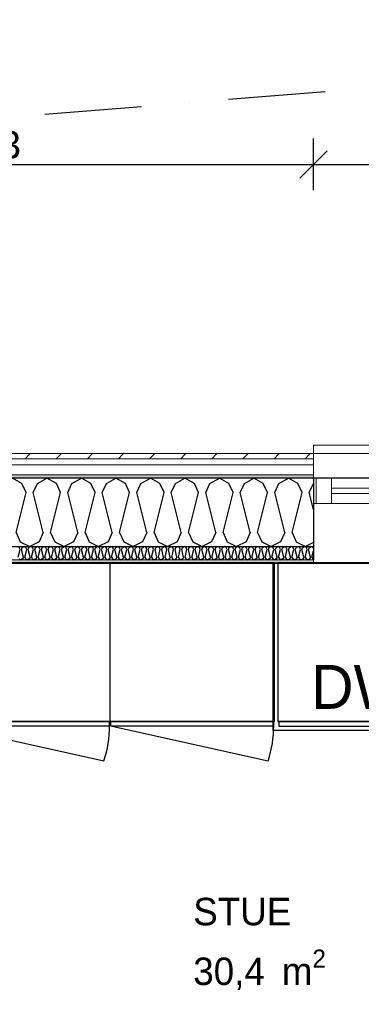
# Model space of a CAD drawing. Header units: millimetres. Extents: x -5000 to 341424, y -9235 to 550260.
# Tile 61 of 236: x 281732 to 282974, y 354776 to 358359. Entities that reach past the tile are written whole.
import ezdxf
from ezdxf.enums import TextEntityAlignment as Align

# ---------------------------------------------------------------- set-up
doc = ezdxf.new("R2010")
doc.units = ezdxf.units.MM
doc.header["$LTSCALE"] = 0.5
doc.header["$MEASUREMENT"] = 0
for name, pattern in [('Akselinje', [1500, 1000, -200, 100, -200]), ('PLINE', [0]), ('Prikk & stiplet', [1340.555525, 705.555534, -352.777767, 0, -282.222223])]:
    doc.linetypes.add(name, pattern=pattern)
for name, color, linetype in [('102- Byggegrenser(Nye konstruksjoner)', 7, 'Continuous'), ('232- Ikke-bærende yttervegger (Skravur)(Nye konstruksjoner)', 7, 'Continuous'), ('232- Ikke-bærende yttervegger(Nye konstruksjoner)', 7, 'Continuous'), ('244- Vinduer_ dører_ foldevegger(Nye konstruksjoner)', 7, 'Continuous'), ('255- Gulvoverflate(Nye konstruksjoner)', 7, 'Continuous'), ('273- Kjøkkeninnredning(Nye konstruksjoner)', 7, 'Continuous'), ('82-- Modullinjer(Nye konstruksjoner)', 7, 'Continuous'), ('842-M___1_50 Målsetting bygning', 7, 'Continuous'), ('842-M___1_50 Målsetting bygning(Nye konstruksjoner)', 7, 'Continuous'), ('862- M___Nettoareal(Nye konstruksjoner)', 7, 'Continuous'), ('862- M___Nettoareal(Polylinje)(Nye konstruksjoner)', 7, 'Continuous'), ('862- M___Nettoareal(Tekst)(Nye konstruksjoner)', 7, 'Continuous')]:
    doc.layers.add(name, color=color, linetype=linetype)
for name, color, linetype, lineweight in [('234- Vinduer_ dører_ porter(Nye konstruksjoner)', 7, 'Continuous', 0), ('235- Utvendig kledning og overflate(Nye konstruksjoner)', 7, 'Continuous', 0), ('236- Innvendig kledning og overflate(Nye konstruksjoner)', 7, 'Continuous', 0)]:
    doc.layers.add(name, color=color, linetype=linetype, lineweight=lineweight)
doc.styles.add('GENERATED_STYLE_1', font='txt')
doc.styles.add('GENERATED_STYLE_2', font='txt')
doc.styles.add('GENERATED_STYLE_3', font='arial.ttf')
doc.styles.add('GENERATED_STYLE_5', font='arial.ttf')
doc.dimstyles.new('GENERATED_STYLE__2', dxfattribs={"dimtxt": 100, "dimasz": 95, "dimexe": 0.18, "dimexo": 0.0625, "dimgap": 0, "dimtad": 1, "dimtih": 1, "dimtoh": 1, "dimdec": 0, "dimzin": 0, "dimdsep": 46, "dimtxsty": 'GENERATED_STYLE_3', "dimblk": 'ARROWHEAD_6', "dimblk1": 'ARROWHEAD_6', "dimblk2": 'ARROWHEAD_6', "dimcen": 0.09, "dimse1": 1, "dimse2": 1, "dimclrd": 256, "dimclre": 256, "dimclrt": 256, "dimadec": 1, "dimazin": 0, "dimtfac": 1, "dimtdec": 4, "dimtmove": 0, "dimatfit": 3, "dimfxl": 1, "dimtolj": 1, "dimtzin": 0, "dimarcsym": 0})
pattern_1 = [(0, (0, 0), (0, 43.30127), [0, -25]), (0, (12.5, 21.65), (0, 43.30127), [0, -25])]

# ---------------------------------------------------------------- blocks, each defined once
blk = doc.blocks.new('LEILIGHET 4__1', base_point=(283768.6, 348580.7))
at = {"layer": '862- M___Nettoareal(Polylinje)(Nye konstruksjoner)', "flags": 128}
blk.add_lwpolyline([(286041, 356380.7), (277911, 356380.7), (277911, 348080.7), (281226, 348080.7), (281226, 349780.7), (286041, 349780.7)], close=True, dxfattribs=at)
at = {"layer": '862- M___Nettoareal(Tekst)(Nye konstruksjoner)', "style": 'GENERATED_STYLE_1'}
for tag, p in [('DUMMY_861', (280027.5, 358559.6)), ('ROOM_NAME', (279287.3, 358509.7)), ('DUMMY_862', (279287.3, 358371.3))]:
    blk.add_attdef(tag, text='', height=100, dxfattribs=at).set_placement(p, align=Align.TOP_LEFT)
blk = doc.blocks.new('STUE__33', base_point=(282599.5, 355025.2))
at = {"layer": '862- M___Nettoareal(Polylinje)(Nye konstruksjoner)', "linetype": 'PLINE', "flags": 128}
blk.add_lwpolyline([(281350, 349780.7), (285955, 349780.7), (285955, 356380.7), (281350, 356380.7), (281350, 355490.7), (281350, 354480.7)], close=True, dxfattribs=at)
at = {"layer": '862- M___Nettoareal(Tekst)(Nye konstruksjoner)', "insert": (282362.8, 354975.4), "char_height": 100, "attachment_point": 1, "style": 'GENERATED_STYLE_1'}
blk.add_mtext('\\A1;{\\pql;\\pt0,2300;\\fAvenir Light|b0|i0|c0|p0;\\W1.000000;30,4\\fAvenir Light|b0|i0|c0|p0;\\W1.000000;\\A1{\\H.66x;\\S^  ;}\\fAvenir Light|b0|i0|c0|p0;\\W1.000000; m\\fAvenir Light|b0|i0|c0|p0;\\W1.000000;\\A1{\\H.66x;\\S2^  ;}}', dxfattribs=at)
at = {"layer": '862- M___Nettoareal(Tekst)(Nye konstruksjoner)', "style": 'GENERATED_STYLE_1'}
for tag, p in [('DUMMY_861', (282836.2, 355213.4)), ('ROOM_NAME', (282362.8, 355163.6)), ('DUMMY_862', (282362.8, 355025.2))]:
    blk.add_attdef(tag, text='', height=100, dxfattribs=at).set_placement(p, align=Align.TOP_LEFT)
blk = doc.blocks.new('*X75')
at = {"layer": '232- Ikke-bærende yttervegger (Skravur)(Nye konstruksjoner)', "linetype": 'PLINE'}
for p, q in [((281726, 356403.3), (281733.1, 356431.4)), ((281733.1, 356431.4), (281730.1, 356437.9)), ((281738.2, 356431.4), (281741.1, 356437.9)), ((281745.2, 356403.3), (281738.2, 356431.4)), ((281741.1, 356437.9), (281747.7, 356441.6)), ((281754.4, 356437.9), (281747.7, 356441.6)), ((281750.3, 356403.3), (281757.3, 356431.4)), ((281757.3, 356431.4), (281754.4, 356437.9)), ((281762.4, 356431.4), (281765.4, 356437.9)), ((281769.5, 356403.3), (281762.4, 356431.4)), ((281765.4, 356437.9), (281772, 356441.6)), ((281778.7, 356437.9), (281772, 356441.6)), ((281774.6, 356403.3), (281781.6, 356431.4)), ((281781.6, 356431.4), (281778.7, 356437.9)), ((281786.7, 356431.4), (281789.7, 356437.9)), ((281793.8, 356403.3), (281786.7, 356431.4)), ((281789.7, 356437.9), (281796.3, 356441.6)), ((281802.9, 356437.9), (281796.3, 356441.6)), ((281798.9, 356403.3), (281805.9, 356431.4)), ((281805.9, 356431.4), (281802.9, 356437.9)), ((281811, 356431.4), (281814, 356437.9)), ((281818, 356403.3), (281811, 356431.4)), ((281814, 356437.9), (281820.6, 356441.6)), ((281827.2, 356437.9), (281820.6, 356441.6)), ((281823.1, 356403.3), (281830.2, 356431.4)), ((281830.2, 356431.4), (281827.2, 356437.9)), ((281835.3, 356431.4), (281838.2, 356437.9)), ((281842.3, 356403.3), (281835.3, 356431.4)), ((281838.2, 356437.9), (281844.9, 356441.6)), ((281851.5, 356437.9), (281844.9, 356441.6)), ((281847.4, 356403.3), (281854.5, 356431.4)), ((281854.5, 356431.4), (281851.5, 356437.9)), ((281859.6, 356431.4), (281862.5, 356437.9)), ((281866.6, 356403.3), (281859.6, 356431.4)), ((281862.5, 356437.9), (281869.2, 356441.6)), ((281875.8, 356437.9), (281869.2, 356441.6)), ((281871.7, 356403.3), (281878.7, 356431.4)), ((281878.7, 356431.4), (281875.8, 356437.9)), ((281883.8, 356431.4), (281886.8, 356437.9)), ((281890.9, 356403.3), (281883.8, 356431.4)), ((281886.8, 356437.9), (281893.4, 356441.6)), ((281900.1, 356437.9), (281893.4, 356441.6)), ((281896, 356403.3), (281903, 356431.4)), ((281903, 356431.4), (281900.1, 356437.9)), ((281908.1, 356431.4), (281911.1, 356437.9)), ((281915.2, 356403.3), (281908.1, 356431.4)), ((281911.1, 356437.9), (281917.7, 356441.6)), ((281924.3, 356437.9), (281917.7, 356441.6)), ((281920.3, 356403.3), (281927.3, 356431.4)), ((281927.3, 356431.4), (281924.3, 356437.9)), ((281932.4, 356431.4), (281935.4, 356437.9)), ((281939.4, 356403.3), (281932.4, 356431.4)), ((281935.4, 356437.9), (281942, 356441.6)), ((281948.6, 356437.9), (281942, 356441.6)), ((281944.5, 356403.3), (281951.6, 356431.4)), ((281951.6, 356431.4), (281948.6, 356437.9)), ((281956.7, 356431.4), (281959.6, 356437.9)), ((281963.7, 356403.3), (281956.7, 356431.4)), ((281959.6, 356437.9), (281966.3, 356441.6)), ((281972.9, 356437.9), (281966.3, 356441.6)), ((281968.8, 356403.3), (281975.9, 356431.4)), ((281975.9, 356431.4), (281972.9, 356437.9)), ((281981, 356431.4), (281983.9, 356437.9)), ((281988, 356403.3), (281981, 356431.4)), ((281983.9, 356437.9), (281990.6, 356441.6)), ((281997.2, 356437.9), (281990.6, 356441.6)), ((281993.1, 356403.3), (282000.1, 356431.4)), ((282000.1, 356431.4), (281997.2, 356437.9)), ((282005.2, 356431.4), (282008.2, 356437.9)), ((282012.3, 356403.3), (282005.2, 356431.4)), ((282008.2, 356437.9), (282014.8, 356441.6)), ((282021.5, 356437.9), (282014.8, 356441.6)), ((282017.4, 356403.3), (282024.4, 356431.4)), ((282024.4, 356431.4), (282021.5, 356437.9)), ((282029.5, 356431.4), (282032.5, 356437.9)), ((282036.6, 356403.3), (282029.5, 356431.4)), ((282032.5, 356437.9), (282039.1, 356441.6)), ((282045.8, 356437.9), (282039.1, 356441.6)), ((282041.7, 356403.3), (282048.7, 356431.4)), ((282048.7, 356431.4), (282045.8, 356437.9)), ((282053.8, 356431.4), (282056.8, 356437.9)), ((282060.9, 356403.3), (282053.8, 356431.4)), ((282056.8, 356437.9), (282063.4, 356441.6)), ((282070, 356437.9), (282063.4, 356441.6)), ((282066, 356403.3), (282073, 356431.4)), ((282073, 356431.4), (282070, 356437.9)), ((282078.1, 356431.4), (282081.1, 356437.9)), ((282085.1, 356403.3), (282078.1, 356431.4)), ((282081.1, 356437.9), (282087.7, 356441.6)), ((282094.3, 356437.9), (282087.7, 356441.6)), ((282090.2, 356403.3), (282097.3, 356431.4)), ((282097.3, 356431.4), (282094.3, 356437.9)), ((282102.4, 356431.4), (282105.3, 356437.9)), ((282109.4, 356403.3), (282102.4, 356431.4)), ((282105.3, 356437.9), (282112, 356441.6)), ((282118.6, 356437.9), (282112, 356441.6)), ((282114.5, 356403.3), (282121.6, 356431.4)), ((282121.6, 356431.4), (282118.6, 356437.9)), ((282126.7, 356431.4), (282129.6, 356437.9)), ((282133.7, 356403.3), (282126.7, 356431.4)), ((282129.6, 356437.9), (282136.2, 356441.6)), ((282142.9, 356437.9), (282136.2, 356441.6)), ((282138.8, 356403.3), (282145.8, 356431.4)), ((282145.8, 356431.4), (282142.9, 356437.9)), ((282150.9, 356431.4), (282153.9, 356437.9)), ((282158, 356403.3), (282150.9, 356431.4)), ((282153.9, 356437.9), (282160.5, 356441.6)), ((282167.2, 356437.9), (282160.5, 356441.6)), ((282163.1, 356403.3), (282170.1, 356431.4)), ((282170.1, 356431.4), (282167.2, 356437.9)), ((282175.2, 356431.4), (282178.2, 356437.9)), ((282182.3, 356403.3), (282175.2, 356431.4)), ((282178.2, 356437.9), (282184.8, 356441.6)), ((282191.4, 356437.9), (282184.8, 356441.6)), ((282187.4, 356403.3), (282194.4, 356431.4)), ((282194.4, 356431.4), (282191.4, 356437.9)), ((282199.5, 356431.4), (282202.5, 356437.9)), ((282206.5, 356403.3), (282199.5, 356431.4)), ((282202.5, 356437.9), (282209.1, 356441.6)), ((282215.7, 356437.9), (282209.1, 356441.6)), ((282211.6, 356403.3), (282218.7, 356431.4)), ((282218.7, 356431.4), (282215.7, 356437.9)), ((282223.8, 356431.4), (282226.7, 356437.9)), ((282230.8, 356403.3), (282223.8, 356431.4)), ((282226.7, 356437.9), (282233.4, 356441.6)), ((282240, 356437.9), (282233.4, 356441.6)), ((282235.9, 356403.3), (282243, 356431.4)), ((282243, 356431.4), (282240, 356437.9)), ((282248.1, 356431.4), (282251, 356437.9)), ((282255.1, 356403.3), (282248.1, 356431.4)), ((282251, 356437.9), (282257.7, 356441.6)), ((282264.3, 356437.9), (282257.7, 356441.6)), ((282260.2, 356403.3), (282267.2, 356431.4)), ((282267.2, 356431.4), (282264.3, 356437.9)), ((282272.3, 356431.4), (282275.3, 356437.9)), ((282279.4, 356403.3), (282272.3, 356431.4)), ((282275.3, 356437.9), (282281.9, 356441.6)), ((282288.6, 356437.9), (282281.9, 356441.6)), ((282284.5, 356403.3), (282291.5, 356431.4)), ((282291.5, 356431.4), (282288.6, 356437.9)), ((282296.6, 356431.4), (282299.6, 356437.9)), ((282303.7, 356403.3), (282296.6, 356431.4)), ((282299.6, 356437.9), (282306.2, 356441.6)), ((282312.8, 356437.9), (282306.2, 356441.6)), ((282308.8, 356403.3), (282315.8, 356431.4)), ((282315.8, 356431.4), (282312.8, 356437.9)), ((282320.9, 356431.4), (282323.9, 356437.9)), ((282327.9, 356403.3), (282320.9, 356431.4)), ((282323.9, 356437.9), (282330.5, 356441.6)), ((282337.1, 356437.9), (282330.5, 356441.6)), ((282333, 356403.3), (282340.1, 356431.4)), ((282340.1, 356431.4), (282337.1, 356437.9)), ((282345.2, 356431.4), (282348.1, 356437.9)), ((282352.2, 356403.3), (282345.2, 356431.4)), ((282348.1, 356437.9), (282354.8, 356441.6)), ((282361.4, 356437.9), (282354.8, 356441.6)), ((282357.3, 356403.3), (282364.4, 356431.4)), ((282364.4, 356431.4), (282361.4, 356437.9)), ((282369.5, 356431.4), (282372.4, 356437.9)), ((282376.5, 356403.3), (282369.5, 356431.4)), ((282372.4, 356437.9), (282379.1, 356441.6)), ((282385.7, 356437.9), (282379.1, 356441.6)), ((282381.6, 356403.3), (282388.6, 356431.4)), ((282388.6, 356431.4), (282385.7, 356437.9)), ((282393.7, 356431.4), (282396.7, 356437.9)), ((282400.8, 356403.3), (282393.7, 356431.4)), ((282396.7, 356437.9), (282403.3, 356441.6)), ((282410, 356437.9), (282403.3, 356441.6)), ((282405.9, 356403.3), (282412.9, 356431.4)), ((282412.9, 356431.4), (282410, 356437.9)), ((282418, 356431.4), (282421, 356437.9)), ((282425.1, 356403.3), (282418, 356431.4)), ((282421, 356437.9), (282427.6, 356441.6)), ((282434.3, 356437.9), (282427.6, 356441.6)), ((282430.2, 356403.3), (282437.2, 356431.4)), ((282437.2, 356431.4), (282434.3, 356437.9)), ((282442.3, 356431.4), (282445.3, 356437.9)), ((282449.4, 356403.3), (282442.3, 356431.4)), ((282445.3, 356437.9), (282451.9, 356441.6)), ((282458.5, 356437.9), (282451.9, 356441.6)), ((282454.5, 356403.3), (282461.5, 356431.4)), ((282461.5, 356431.4), (282458.5, 356437.9)), ((282466.6, 356431.4), (282469.6, 356437.9)), ((282473.6, 356403.3), (282466.6, 356431.4)), ((282469.6, 356437.9), (282476.2, 356441.6)), ((282482.8, 356437.9), (282476.2, 356441.6)), ((282478.7, 356403.3), (282485.8, 356431.4)), ((282485.8, 356431.4), (282482.8, 356437.9)), ((282490.9, 356431.4), (282493.8, 356437.9)), ((282497.9, 356403.3), (282490.9, 356431.4)), ((282493.8, 356437.9), (282500.5, 356441.6)), ((282507.1, 356437.9), (282500.5, 356441.6)), ((282503, 356403.3), (282510.1, 356431.4)), ((282510.1, 356431.4), (282507.1, 356437.9)), ((282515.2, 356431.4), (282518.1, 356437.9)), ((282522.2, 356403.3), (282515.2, 356431.4)), ((282518.1, 356437.9), (282524.7, 356441.6)), ((282531.4, 356437.9), (282524.7, 356441.6)), ((282527.3, 356403.3), (282534.3, 356431.4)), ((282534.3, 356431.4), (282531.4, 356437.9)), ((282539.4, 356431.4), (282542.4, 356437.9)), ((282546.5, 356403.3), (282539.4, 356431.4)), ((282542.4, 356437.9), (282549, 356441.6)), ((282555.7, 356437.9), (282549, 356441.6)), ((282551.6, 356403.3), (282558.6, 356431.4)), ((282558.6, 356431.4), (282555.7, 356437.9)), ((282563.7, 356431.4), (282566.7, 356437.9)), ((282570.8, 356403.3), (282563.7, 356431.4)), ((282566.7, 356437.9), (282573.3, 356441.6)), ((282579.9, 356437.9), (282573.3, 356441.6)), ((282575.9, 356403.3), (282582.9, 356431.4)), ((282582.9, 356431.4), (282579.9, 356437.9)), ((282588, 356431.4), (282591, 356437.9)), ((282595, 356403.3), (282588, 356431.4)), ((282591, 356437.9), (282597.6, 356441.6)), ((282604.2, 356437.9), (282597.6, 356441.6)), ((282600.1, 356403.3), (282607.2, 356431.4)), ((282607.2, 356431.4), (282604.2, 356437.9)), ((282612.3, 356431.4), (282615.2, 356437.9)), ((282619.3, 356403.3), (282612.3, 356431.4)), ((282615.2, 356437.9), (282621.9, 356441.6)), ((282628.5, 356437.9), (282621.9, 356441.6)), ((282624.4, 356403.3), (282631.5, 356431.4)), ((282631.5, 356431.4), (282628.5, 356437.9)), ((282636.6, 356431.4), (282639.5, 356437.9)), ((282643.6, 356403.3), (282636.6, 356431.4)), ((282639.5, 356437.9), (282646.2, 356441.6)), ((282652.8, 356437.9), (282646.2, 356441.6)), ((282648.7, 356403.3), (282655.7, 356431.4)), ((282655.7, 356431.4), (282652.8, 356437.9)), ((282660.8, 356431.4), (282663.8, 356437.9)), ((282667.9, 356403.3), (282660.8, 356431.4)), ((282663.8, 356437.9), (282670.4, 356441.6)), ((282677.1, 356437.9), (282670.4, 356441.6)), ((282673, 356403.3), (282680, 356431.4)), ((282680, 356431.4), (282677.1, 356437.9)), ((282685.1, 356431.4), (282688.1, 356437.9)), ((282692.2, 356403.3), (282685.1, 356431.4)), ((282688.1, 356437.9), (282694.7, 356441.6)), ((282701.3, 356437.9), (282694.7, 356441.6)), ((282697.3, 356403.3), (282704.3, 356431.4)), ((282704.3, 356431.4), (282701.3, 356437.9)), ((282709.4, 356431.4), (282712.4, 356437.9)), ((282716.4, 356403.3), (282709.4, 356431.4)), ((282712.4, 356437.9), (282719, 356441.6)), ((282725.6, 356437.9), (282719, 356441.6)), ((282721.5, 356403.3), (282728.6, 356431.4)), ((282728.6, 356431.4), (282725.6, 356437.9)), ((282733.7, 356431.4), (282736.6, 356437.9)), ((282740.7, 356403.3), (282733.7, 356431.4)), ((282736.6, 356437.9), (282743.3, 356441.6)), ((282749.9, 356437.9), (282743.3, 356441.6)), ((282745.8, 356403.3), (282752.9, 356431.4)), ((282752.9, 356431.4), (282749.9, 356437.9)), ((282758, 356431.4), (282760.9, 356437.9)), ((282765, 356403.3), (282758, 356431.4)), ((282760.9, 356437.9), (282767.6, 356441.6)), ((282774.2, 356437.9), (282767.6, 356441.6)), ((282770.1, 356403.3), (282777.1, 356431.4)), ((282777.1, 356431.4), (282774.2, 356437.9)), ((282782.2, 356431.4), (282785.2, 356437.9)), ((282789.3, 356403.3), (282782.2, 356431.4)), ((282785.2, 356437.9), (282791.8, 356441.6)), ((282798.5, 356437.9), (282791.8, 356441.6)), ((282800, 356434.6), (282798.5, 356437.9)), ((281729, 356396.8), (281735.6, 356393.6)), ((281742.2, 356396.8), (281735.6, 356393.6)), ((281745.2, 356403.3), (281742.2, 356396.8)), ((281750.3, 356403.3), (281753.3, 356396.8)), ((281753.3, 356396.8), (281759.9, 356393.6)), ((281766.5, 356396.8), (281759.9, 356393.6)), ((281769.5, 356403.3), (281766.5, 356396.8)), ((281774.6, 356403.3), (281777.5, 356396.8)), ((281777.5, 356396.8), (281784.2, 356393.6)), ((281790.8, 356396.8), (281784.2, 356393.6)), ((281793.8, 356403.3), (281790.8, 356396.8)), ((281798.9, 356403.3), (281801.8, 356396.8)), ((281801.8, 356396.8), (281808.4, 356393.6)), ((281815.1, 356396.8), (281808.4, 356393.6)), ((281818, 356403.3), (281815.1, 356396.8)), ((281823.1, 356403.3), (281826.1, 356396.8)), ((281826.1, 356396.8), (281832.7, 356393.6)), ((281839.4, 356396.8), (281832.7, 356393.6)), ((281842.3, 356403.3), (281839.4, 356396.8)), ((281847.4, 356403.3), (281850.4, 356396.8)), ((281850.4, 356396.8), (281857, 356393.6)), ((281863.6, 356396.8), (281857, 356393.6)), ((281866.6, 356403.3), (281863.6, 356396.8)), ((281871.7, 356403.3), (281874.7, 356396.8)), ((281874.7, 356396.8), (281881.3, 356393.6)), ((281887.9, 356396.8), (281881.3, 356393.6)), ((281890.9, 356403.3), (281887.9, 356396.8)), ((281896, 356403.3), (281898.9, 356396.8)), ((281898.9, 356396.8), (281905.6, 356393.6)), ((281912.2, 356396.8), (281905.6, 356393.6)), ((281915.2, 356403.3), (281912.2, 356396.8)), ((281920.3, 356403.3), (281923.2, 356396.8)), ((281923.2, 356396.8), (281929.9, 356393.6)), ((281936.5, 356396.8), (281929.9, 356393.6)), ((281939.4, 356403.3), (281936.5, 356396.8)), ((281944.5, 356403.3), (281947.5, 356396.8)), ((281947.5, 356396.8), (281954.1, 356393.6)), ((281960.8, 356396.8), (281954.1, 356393.6)), ((281963.7, 356403.3), (281960.8, 356396.8)), ((281968.8, 356403.3), (281971.8, 356396.8)), ((281971.8, 356396.8), (281978.4, 356393.6)), ((281985, 356396.8), (281978.4, 356393.6)), ((281988, 356403.3), (281985, 356396.8)), ((281993.1, 356403.3), (281996.1, 356396.8)), ((281996.1, 356396.8), (282002.7, 356393.6)), ((282009.3, 356396.8), (282002.7, 356393.6)), ((282012.3, 356403.3), (282009.3, 356396.8)), ((282017.4, 356403.3), (282020.3, 356396.8)), ((282020.3, 356396.8), (282027, 356393.6)), ((282033.6, 356396.8), (282027, 356393.6)), ((282036.6, 356403.3), (282033.6, 356396.8)), ((282041.7, 356403.3), (282044.6, 356396.8)), ((282044.6, 356396.8), (282051.3, 356393.6)), ((282057.9, 356396.8), (282051.3, 356393.6)), ((282060.9, 356403.3), (282057.9, 356396.8)), ((282066, 356403.3), (282068.9, 356396.8)), ((282068.9, 356396.8), (282075.5, 356393.6)), ((282082.2, 356396.8), (282075.5, 356393.6)), ((282085.1, 356403.3), (282082.2, 356396.8)), ((282090.2, 356403.3), (282093.2, 356396.8)), ((282093.2, 356396.8), (282099.8, 356393.6)), ((282106.5, 356396.8), (282099.8, 356393.6)), ((282109.4, 356403.3), (282106.5, 356396.8)), ((282114.5, 356403.3), (282117.5, 356396.8)), ((282117.5, 356396.8), (282124.1, 356393.6)), ((282130.7, 356396.8), (282124.1, 356393.6)), ((282133.7, 356403.3), (282130.7, 356396.8)), ((282138.8, 356403.3), (282141.8, 356396.8)), ((282141.8, 356396.8), (282148.4, 356393.6)), ((282155, 356396.8), (282148.4, 356393.6)), ((282158, 356403.3), (282155, 356396.8)), ((282163.1, 356403.3), (282166, 356396.8)), ((282166, 356396.8), (282172.7, 356393.6)), ((282179.3, 356396.8), (282172.7, 356393.6)), ((282182.3, 356403.3), (282179.3, 356396.8)), ((282187.4, 356403.3), (282190.3, 356396.8)), ((282190.3, 356396.8), (282196.9, 356393.6)), ((282203.6, 356396.8), (282196.9, 356393.6)), ((282206.5, 356403.3), (282203.6, 356396.8)), ((282211.6, 356403.3), (282214.6, 356396.8)), ((282214.6, 356396.8), (282221.2, 356393.6)), ((282227.9, 356396.8), (282221.2, 356393.6)), ((282230.8, 356403.3), (282227.9, 356396.8)), ((282235.9, 356403.3), (282238.9, 356396.8)), ((282238.9, 356396.8), (282245.5, 356393.6)), ((282252.1, 356396.8), (282245.5, 356393.6)), ((282255.1, 356403.3), (282252.1, 356396.8)), ((282260.2, 356403.3), (282263.2, 356396.8)), ((282263.2, 356396.8), (282269.8, 356393.6)), ((282276.4, 356396.8), (282269.8, 356393.6)), ((282279.4, 356403.3), (282276.4, 356396.8)), ((282284.5, 356403.3), (282287.4, 356396.8)), ((282287.4, 356396.8), (282294.1, 356393.6)), ((282300.7, 356396.8), (282294.1, 356393.6)), ((282303.7, 356403.3), (282300.7, 356396.8)), ((282308.8, 356403.3), (282311.7, 356396.8)), ((282311.7, 356396.8), (282318.4, 356393.6)), ((282325, 356396.8), (282318.4, 356393.6)), ((282327.9, 356403.3), (282325, 356396.8)), ((282333, 356403.3), (282336, 356396.8)), ((282336, 356396.8), (282342.6, 356393.6)), ((282349.3, 356396.8), (282342.6, 356393.6)), ((282352.2, 356403.3), (282349.3, 356396.8)), ((282357.3, 356403.3), (282360.3, 356396.8)), ((282360.3, 356396.8), (282366.9, 356393.6)), ((282373.5, 356396.8), (282366.9, 356393.6)), ((282376.5, 356403.3), (282373.5, 356396.8)), ((282381.6, 356403.3), (282384.6, 356396.8)), ((282384.6, 356396.8), (282391.2, 356393.6)), ((282397.8, 356396.8), (282391.2, 356393.6)), ((282400.8, 356403.3), (282397.8, 356396.8)), ((282405.9, 356403.3), (282408.8, 356396.8)), ((282408.8, 356396.8), (282415.5, 356393.6)), ((282422.1, 356396.8), (282415.5, 356393.6)), ((282425.1, 356403.3), (282422.1, 356396.8)), ((282430.2, 356403.3), (282433.1, 356396.8)), ((282433.1, 356396.8), (282439.8, 356393.6)), ((282446.4, 356396.8), (282439.8, 356393.6)), ((282449.4, 356403.3), (282446.4, 356396.8)), ((282454.5, 356403.3), (282457.4, 356396.8)), ((282457.4, 356396.8), (282464, 356393.6)), ((282470.7, 356396.8), (282464, 356393.6)), ((282473.6, 356403.3), (282470.7, 356396.8)), ((282478.7, 356403.3), (282481.7, 356396.8)), ((282481.7, 356396.8), (282488.3, 356393.6)), ((282495, 356396.8), (282488.3, 356393.6)), ((282497.9, 356403.3), (282495, 356396.8)), ((282503, 356403.3), (282506, 356396.8)), ((282506, 356396.8), (282512.6, 356393.6)), ((282519.2, 356396.8), (282512.6, 356393.6)), ((282522.2, 356403.3), (282519.2, 356396.8)), ((282527.3, 356403.3), (282530.3, 356396.8)), ((282530.3, 356396.8), (282536.9, 356393.6)), ((282543.5, 356396.8), (282536.9, 356393.6)), ((282546.5, 356403.3), (282543.5, 356396.8)), ((282551.6, 356403.3), (282554.5, 356396.8)), ((282554.5, 356396.8), (282561.2, 356393.6)), ((282567.8, 356396.8), (282561.2, 356393.6)), ((282570.8, 356403.3), (282567.8, 356396.8)), ((282575.9, 356403.3), (282578.8, 356396.8)), ((282578.8, 356396.8), (282585.4, 356393.6)), ((282592.1, 356396.8), (282585.4, 356393.6)), ((282595, 356403.3), (282592.1, 356396.8)), ((282600.1, 356403.3), (282603.1, 356396.8)), ((282603.1, 356396.8), (282609.7, 356393.6)), ((282616.4, 356396.8), (282609.7, 356393.6)), ((282619.3, 356403.3), (282616.4, 356396.8)), ((282624.4, 356403.3), (282627.4, 356396.8)), ((282627.4, 356396.8), (282634, 356393.6)), ((282640.6, 356396.8), (282634, 356393.6)), ((282643.6, 356403.3), (282640.6, 356396.8)), ((282648.7, 356403.3), (282651.7, 356396.8)), ((282651.7, 356396.8), (282658.3, 356393.6)), ((282664.9, 356396.8), (282658.3, 356393.6)), ((282667.9, 356403.3), (282664.9, 356396.8)), ((282673, 356403.3), (282675.9, 356396.8)), ((282675.9, 356396.8), (282682.6, 356393.6)), ((282689.2, 356396.8), (282682.6, 356393.6)), ((282692.2, 356403.3), (282689.2, 356396.8)), ((282697.3, 356403.3), (282700.2, 356396.8)), ((282700.2, 356396.8), (282706.9, 356393.6)), ((282713.5, 356396.8), (282706.9, 356393.6)), ((282716.4, 356403.3), (282713.5, 356396.8)), ((282721.5, 356403.3), (282724.5, 356396.8)), ((282724.5, 356396.8), (282731.1, 356393.6)), ((282737.8, 356396.8), (282731.1, 356393.6)), ((282740.7, 356403.3), (282737.8, 356396.8)), ((282745.8, 356403.3), (282748.8, 356396.8)), ((282748.8, 356396.8), (282755.4, 356393.6)), ((282762, 356396.8), (282755.4, 356393.6)), ((282765, 356403.3), (282762, 356396.8)), ((282770.1, 356403.3), (282773.1, 356396.8)), ((282773.1, 356396.8), (282779.7, 356393.6)), ((282786.3, 356396.8), (282779.7, 356393.6)), ((282789.3, 356403.3), (282786.3, 356396.8)), ((282794.4, 356403.3), (282800, 356425.7)), ((282794.4, 356403.3), (282797.3, 356396.8)), ((282797.3, 356396.8), (282800, 356395.5))]:
    blk.add_line(p, q, dxfattribs=at)
blk = doc.blocks.new('*X86')
at = {"layer": '232- Ikke-bærende yttervegger (Skravur)(Nye konstruksjoner)', "linetype": 'PLINE'}
for p, q in [((281739.5, 356671.5), (281705.3, 356690.6)), ((281796.4, 356671.5), (281830.7, 356690.6)), ((281865, 356671.5), (281830.7, 356690.6)), ((281921.9, 356671.5), (281956.2, 356690.6)), ((281990.4, 356671.5), (281956.2, 356690.6)), ((282047.4, 356671.5), (282081.6, 356690.6)), ((282115.9, 356671.5), (282081.6, 356690.6)), ((282172.8, 356671.5), (282207.1, 356690.6)), ((282241.3, 356671.5), (282207.1, 356690.6)), ((282298.3, 356671.5), (282332.5, 356690.6)), ((282366.8, 356671.5), (282332.5, 356690.6)), ((282423.7, 356671.5), (282458, 356690.6)), ((282492.2, 356671.5), (282458, 356690.6)), ((282549.2, 356671.5), (282583.4, 356690.6)), ((282617.7, 356671.5), (282583.4, 356690.6)), ((282674.6, 356671.5), (282708.9, 356690.6)), ((282743.1, 356671.5), (282708.9, 356690.6)), ((281754.8, 356637.9), (281739.5, 356671.5)), ((281781.2, 356637.9), (281796.4, 356671.5)), ((281880.3, 356637.9), (281865, 356671.5)), ((281906.6, 356637.9), (281921.9, 356671.5)), ((282005.7, 356637.9), (281990.4, 356671.5)), ((282032.1, 356637.9), (282047.4, 356671.5)), ((282131.2, 356637.9), (282115.9, 356671.5)), ((282157.5, 356637.9), (282172.8, 356671.5)), ((282256.6, 356637.9), (282241.3, 356671.5)), ((282283, 356637.9), (282298.3, 356671.5)), ((282382.1, 356637.9), (282366.8, 356671.5)), ((282408.4, 356637.9), (282423.7, 356671.5)), ((282507.5, 356637.9), (282492.2, 356671.5)), ((282533.9, 356637.9), (282549.2, 356671.5)), ((282633, 356637.9), (282617.7, 356671.5)), ((282659.3, 356637.9), (282674.6, 356671.5)), ((282758.4, 356637.9), (282743.1, 356671.5)), ((282784.8, 356637.9), (282800, 356671.4)), ((281718.4, 356492.5), (281754.8, 356637.9)), ((281817.5, 356492.5), (281781.2, 356637.9)), ((281843.9, 356492.5), (281880.3, 356637.9)), ((281943, 356492.5), (281906.6, 356637.9)), ((281969.3, 356492.5), (282005.7, 356637.9)), ((282068.4, 356492.5), (282032.1, 356637.9)), ((282094.8, 356492.5), (282131.2, 356637.9)), ((282193.9, 356492.5), (282157.5, 356637.9)), ((282220.2, 356492.5), (282256.6, 356637.9)), ((282319.3, 356492.5), (282283, 356637.9)), ((282345.7, 356492.5), (282382.1, 356637.9)), ((282444.8, 356492.5), (282408.4, 356637.9)), ((282471.2, 356492.5), (282507.5, 356637.9)), ((282570.2, 356492.5), (282533.9, 356637.9)), ((282596.6, 356492.5), (282633, 356637.9)), ((282695.7, 356492.5), (282659.3, 356637.9)), ((282722.1, 356492.5), (282758.4, 356637.9)), ((282800, 356577.1), (282784.8, 356637.9)), ((281718.4, 356492.5), (281733.7, 356458.9)), ((281817.5, 356492.5), (281802.2, 356458.9)), ((281843.9, 356492.5), (281859.2, 356458.9)), ((281943, 356492.5), (281927.7, 356458.9)), ((281969.3, 356492.5), (281984.6, 356458.9)), ((282068.4, 356492.5), (282053.1, 356458.9)), ((282094.8, 356492.5), (282110.1, 356458.9)), ((282193.9, 356492.5), (282178.6, 356458.9)), ((282220.2, 356492.5), (282235.5, 356458.9)), ((282319.3, 356492.5), (282304.1, 356458.9)), ((282345.7, 356492.5), (282361, 356458.9)), ((282444.8, 356492.5), (282429.5, 356458.9)), ((282471.2, 356492.5), (282486.4, 356458.9)), ((282570.2, 356492.5), (282555, 356458.9)), ((282596.6, 356492.5), (282611.9, 356458.9)), ((282695.7, 356492.5), (282680.4, 356458.9)), ((282722.1, 356492.5), (282737.3, 356458.9)), ((281733.7, 356458.9), (281768, 356442.6)), ((281802.2, 356458.9), (281768, 356442.6)), ((281859.2, 356458.9), (281893.4, 356442.6)), ((281927.7, 356458.9), (281893.4, 356442.6)), ((281984.6, 356458.9), (282018.9, 356442.6)), ((282053.1, 356458.9), (282018.9, 356442.6)), ((282110.1, 356458.9), (282144.3, 356442.6)), ((282178.6, 356458.9), (282144.3, 356442.6)), ((282235.5, 356458.9), (282269.8, 356442.6)), ((282304.1, 356458.9), (282269.8, 356442.6)), ((282361, 356458.9), (282395.2, 356442.6)), ((282429.5, 356458.9), (282395.2, 356442.6)), ((282486.4, 356458.9), (282520.7, 356442.6)), ((282555, 356458.9), (282520.7, 356442.6)), ((282611.9, 356458.9), (282646.2, 356442.6)), ((282680.4, 356458.9), (282646.2, 356442.6)), ((282737.3, 356458.9), (282771.6, 356442.6)), ((282800, 356456.1), (282771.6, 356442.6))]:
    blk.add_line(p, q, dxfattribs=at)
blk = doc.blocks.new('Vindu[4]')
at = {"layer": '234- Vinduer_ dører_ porter(Nye konstruksjoner)', "linetype": 'PLINE'}
for p, q in [((282800, 356780.6), (282800, 356810.6)), ((282800, 356810.6), (284310, 356810.6)), ((282800, 356780.6), (284310, 356780.6)), ((282800, 356690.6), (282810, 356690.6)), ((282810, 356690.6), (282866, 356690.6)), ((282810, 356598.6), (282810, 356690.6)), ((282866, 356690.6), (282866, 356598.6)), ((282866, 356690.6), (284244, 356690.6)), ((282866, 356654.6), (284244, 356654.6)), ((284244, 356634.6), (282866, 356634.6)), ((282810, 356598.6), (282800, 356598.6)), ((282866, 356598.6), (282810, 356598.6)), ((284244, 356598.6), (282866, 356598.6)), ((282800, 356380.6), (284310, 356380.6))]:
    blk.add_line(p, q, dxfattribs=at)
at = {"layer": '235- Utvendig kledning og overflate(Nye konstruksjoner)', "linetype": 'PLINE'}
for p, q in [((282800, 356780.6), (282800, 356761.6)), ((282800, 356761.6), (282800, 356738.6)), ((282800, 356738.6), (282800, 356702.6)), ((282800, 356702.6), (282800, 356690.6))]:
    blk.add_line(p, q, dxfattribs=at)
at = {"layer": '236- Innvendig kledning og overflate(Nye konstruksjoner)', "linetype": 'PLINE'}
for p, q in [((282800, 356442.6), (282800, 356441.6)), ((282800, 356393.6), (282800, 356380.6))]:
    blk.add_line(p, q, dxfattribs=at)
at = {"layer": '244- Vinduer_ dører_ foldevegger(Nye konstruksjoner)', "linetype": 'PLINE'}
for p, q in [((282800, 356690.6), (282800, 356598.6)), ((282800, 356690.6), (282800, 356598.6)), ((282800, 356598.6), (282800, 356442.6)), ((282800, 356441.6), (282800, 356393.6))]:
    blk.add_line(p, q, dxfattribs=at)
blk = doc.blocks.new('Standard grid marker[86]', base_point=(305734.8, 356690.6))
at = {"layer": '82-- Modullinjer(Nye konstruksjoner)', "linetype": 'Akselinje'}
blk.add_line((305534.8, 356690.6), (271734.8, 356690.6), dxfattribs=at)
at = {"layer": '82-- Modullinjer(Nye konstruksjoner)', "style": 'GENERATED_STYLE_5'}
for tag, p in [('AC_MarkerText_1_1', (271409.8, 356744.3)), ('AC_MarkerText_1_0', (305859.8, 356744.3))]:
    blk.add_attdef(tag, text='', height=100, rotation=360, dxfattribs=at).set_placement(p, align=Align.TOP_CENTER)
blk = doc.blocks.new('7.05.03 Cabinet with one oven[175]', base_point=(282059, 355805.7))
at = {"layer": '273- Kjøkkeninnredning(Nye konstruksjoner)', "linetype": 'PLINE'}
blk.add_line((282061.4, 355789.7), (282635.2, 355661.7), dxfattribs=at)
at = {"layer": '273- Kjøkkeninnredning(Nye konstruksjoner)', "linetype": 'PLINE', "flags": 128}
for points in [[(282059, 355805.7), (282658, 355805.7), (282658, 356382.7), (282059, 356382.7)], [(282061.4, 355805.7), (282061.4, 355789.7), (282655.6, 355789.7), (282655.6, 355805.7)]]:
    blk.add_lwpolyline(points, close=True, dxfattribs=at)
at = {"layer": '273- Kjøkkeninnredning(Nye konstruksjoner)', "linetype": 'PLINE'}
blk.add_ellipse((282056.6, 355789.7), major_axis=(599, 0), ratio=0.825718, start_param=6.021386, end_param=6.283185, dxfattribs=at)
blk = doc.blocks.new('7.05.08 Cabinet for integrated fridge[176]', base_point=(281462, 355805.7))
at = {"layer": '273- Kjøkkeninnredning(Nye konstruksjoner)', "linetype": 'PLINE'}
blk.add_line((281464.4, 355789.7), (282038.2, 355661.7), dxfattribs=at)
at = {"layer": '273- Kjøkkeninnredning(Nye konstruksjoner)', "linetype": 'PLINE', "flags": 128}
for points in [[(281462, 355805.7), (282061, 355805.7), (282061, 356382.7), (281462, 356382.7)], [(281464.4, 355805.7), (281464.4, 355789.7), (282058.6, 355789.7), (282058.6, 355805.7)]]:
    blk.add_lwpolyline(points, close=True, dxfattribs=at)
at = {"layer": '273- Kjøkkeninnredning(Nye konstruksjoner)', "linetype": 'PLINE'}
blk.add_ellipse((281459.6, 355789.7), major_axis=(599, 0), ratio=0.825718, start_param=6.021386, end_param=6.283185, dxfattribs=at)
blk = doc.blocks.new('7.01.11 Dishwasher[177]', base_point=(282670, 355805.7))
at = {"layer": '273- Kjøkkeninnredning(Nye konstruksjoner)', "linetype": 'PLINE', "flags": 128}
for points in [[(282670, 355805.7), (283269, 355805.7), (283269, 356382.7), (282670, 356382.7)], [(282674, 355805.7), (282674, 355787.7), (283265, 355787.7), (283265, 355805.7)]]:
    blk.add_lwpolyline(points, close=True, dxfattribs=at)
at = {"layer": '273- Kjøkkeninnredning(Nye konstruksjoner)', "linetype": 'PLINE', "style": 'GENERATED_STYLE_2'}
blk.add_attdef('txt', text='', height=160, dxfattribs=at).set_placement((282969.5, 355931.2), align=Align.MIDDLE_CENTER)
blk = doc.blocks.new('7.06.01 Worktop[180]', base_point=(285355, 355772.7))
at = {"layer": '273- Kjøkkeninnredning(Nye konstruksjoner)', "linetype": 'PLINE'}
for p, q in [((282654, 355772.7), (282654, 356382.7)), ((282654, 356382.7), (285355, 356382.7)), ((285355, 355772.7), (282654, 355772.7))]:
    blk.add_line(p, q, dxfattribs=at)
blk = doc.blocks.new('*D665')
at = {"layer": '842-M___1_50 Målsetting bygning(Nye konstruksjoner)', "linetype": 'PLINE'}
for p, q in [((277511, 363296.1), (277511, 363483.6)), ((303141, 363296.1), (303141, 363483.6)), ((277561, 363439.8), (277461, 363339.8)), ((303191, 363439.8), (303091, 363339.8)), ((277436, 363389.8), (277511, 363389.8)), ((277511, 363389.8), (303141, 363389.8))]:
    blk.add_line(p, q, dxfattribs=at)
at = {"layer": '842-M___1_50 Målsetting bygning(Nye konstruksjoner)', "insert": (290116.3, 363409.8), "char_height": 100, "attachment_point": 7, "style": 'GENERATED_STYLE_3'}
blk.add_mtext('\\A1;{\\pql;\\fArial|b0|i0|c0|p0;\\W1.000000;25\xa0630}', dxfattribs=at)
blk = doc.blocks.new('ARROWHEAD_6')
at = {"linetype": 'Continuous'}
for p, q in [((-0.5, -0.5), (0.5, 0.5)), ((0, 0), (-1, 0))]:
    blk.add_line(p, q, dxfattribs=at)
blk = doc.blocks.new('*D668')
at = {"layer": '842-M___1_50 Målsetting bygning(Nye konstruksjoner)', "linetype": 'PLINE'}
for p, q in [((277511, 363509.4), (277511, 363696.9)), ((325191, 363509.4), (325191, 363696.9)), ((277561, 363653.2), (277461, 363553.2)), ((325241, 363653.2), (325141, 363553.2)), ((277436, 363603.2), (277511, 363603.2)), ((277511, 363603.2), (325191, 363603.2))]:
    blk.add_line(p, q, dxfattribs=at)
at = {"layer": '842-M___1_50 Målsetting bygning(Nye konstruksjoner)', "insert": (301141.3, 363623.2), "char_height": 100, "attachment_point": 7, "style": 'GENERATED_STYLE_3'}
blk.add_mtext('\\A1;{\\pql;\\fArial|b0|i0|c0|p0;\\W1.000000;47\xa0680}', dxfattribs=at)
blk = doc.blocks.new('*D699')
at = {"layer": '842-M___1_50 Målsetting bygning(Nye konstruksjoner)', "linetype": 'PLINE'}
for p, q in [((277849, 362727.6), (277849, 362915.1)), ((286151, 362727.6), (286151, 362915.1)), ((277899, 362871.4), (277799, 362771.4)), ((286201, 362871.4), (286101, 362771.4)), ((277849, 362821.4), (286151, 362821.4))]:
    blk.add_line(p, q, dxfattribs=at)
at = {"layer": '842-M___1_50 Målsetting bygning(Nye konstruksjoner)', "insert": (281828.4, 362841.4), "char_height": 100, "attachment_point": 7, "style": 'GENERATED_STYLE_3'}
blk.add_mtext('\\A1;{\\pql;\\fArial|b0|i0|c0|p0;\\W1.000000;8\xa0302}', dxfattribs=at)
blk = doc.blocks.new('*D716')
at = {"layer": '842-M___1_50 Målsetting bygning', "linetype": 'PLINE'}
for p, q in [((280316.8, 357738.6), (280316.8, 357926.1)), ((282800, 357738.6), (282800, 357926.1)), ((280366.8, 357882.3), (280266.8, 357782.3)), ((282850, 357882.3), (282750, 357782.3)), ((280316.8, 357832.3), (282800, 357832.3))]:
    blk.add_line(p, q, dxfattribs=at)
at = {"layer": '842-M___1_50 Målsetting bygning', "insert": (281386.8, 357852.3), "char_height": 100, "attachment_point": 7, "style": 'GENERATED_STYLE_3'}
blk.add_mtext('\\A1;{\\pql;\\fArial|b0|i0|c0|p0;\\W1.000000;2\xa0483}', dxfattribs=at)
blk = doc.blocks.new('*D717')
at = {"layer": '842-M___1_50 Målsetting bygning', "linetype": 'PLINE'}
for p, q in [((282800, 357738.6), (282800, 357926.1)), ((284310, 357738.6), (284310, 357926.1)), ((282850, 357882.3), (282750, 357782.3)), ((284360, 357882.3), (284260, 357782.3)), ((282800, 357832.3), (284310, 357832.3))]:
    blk.add_line(p, q, dxfattribs=at)
at = {"layer": '842-M___1_50 Målsetting bygning', "char_height": 100, "attachment_point": 7, "style": 'GENERATED_STYLE_3'}
for s, insert in [('\\A1;{\\pql;\\fArial|b0|i0|c0|p0;\\W1.000000;1\xa0510}', (283383.4, 357852.3)), ('\\A1;{\\pql;\\fArial|b0|i0|c0|p0;\\W1.000000;1\xa0310}', (283383.4, 357712.3))]:
    blk.add_mtext(s, dxfattribs=dict(at, insert=insert))

msp = doc.modelspace()

# ---------------------------------------------------------------- hatches: boundary and pattern name
at = {"layer": '232- Ikke-bærende yttervegger (Skravur)(Nye konstruksjoner)', "linetype": 'Continuous'}
h = msp.add_hatch(dxfattribs=at)
h.set_pattern_fill('Skrålinjer_2', color=256, style=0, pattern_type=2)
h.set_pattern_definition([(225, (0, 0), (-56.568542, 56.568542), [80, 0])])
h.paths.add_polyline_path([(282800, 356780.6), (280316.8, 356780.6), (280316.8, 356761.6), (282800, 356761.6)])
h = msp.add_hatch(dxfattribs=at)
h.set_pattern_fill('Prikker_tett', color=256, style=0, pattern_type=2)
h.set_pattern_definition(pattern_1)
h.paths.add_polyline_path([(280316.8, 356690.6), (282800, 356690.6), (282800, 356702.6), (280316.8, 356702.6)])
msp.add_hatch(color=256, dxfattribs=at).paths.add_polyline_path([(282800, 356442.6), (280316.8, 356442.6), (280316.8, 356441.6), (282800, 356441.6)])
h = msp.add_hatch(dxfattribs=at)
h.set_pattern_fill('Prikker_tett', color=256, style=0, pattern_type=2)
h.set_pattern_definition(pattern_1)
h.paths.add_polyline_path([(280316.8, 356393.6), (280316.8, 356380.6), (282800, 356380.6), (282800, 356393.6)])

# ---------------------------------------------------------------- linework, layer by layer
at = {"layer": '102- Byggegrenser(Nye konstruksjoner)', "linetype": 'Prikk & stiplet'}
msp.add_lwpolyline([(270549.2, 344454.8), (270255.2, 346282.3), (268934.1, 354493.2), (268650.9, 356684.3), (277145.4, 357636), (289149, 358608.9), (292462.9, 358877.5), (294115.8, 359011.5), (296751.7, 359175.2), (301623.4, 359224.6), (305841.6, 358878.9), (314129.9, 357234.7), (322433.1, 355374), (329198.6, 354027), (336112.8, 352787), (337846.1, 349717)], dxfattribs=at)
at = {"layer": '232- Ikke-bærende yttervegger(Nye konstruksjoner)', "linetype": 'PLINE'}
for p, q in [((282800, 356690.6), (280316.8, 356690.6)), ((282800, 356690.6), (282800, 356598.6)), ((282800, 356598.6), (282800, 356442.6)), ((280316.8, 356442.6), (282800, 356442.6)), ((280316.8, 356441.6), (282800, 356441.6)), ((282800, 356441.6), (282800, 356393.6))]:
    msp.add_line(p, q, dxfattribs=at)
at = {"layer": '235- Utvendig kledning og overflate(Nye konstruksjoner)', "linetype": 'PLINE'}
for p, q in [((282800, 356761.6), (280316.8, 356761.6)), ((282800, 356780.6), (282800, 356761.6)), ((282800, 356761.6), (282800, 356738.6)), ((282800, 356738.6), (280316.8, 356738.6)), ((282800, 356738.6), (282800, 356702.6)), ((282800, 356702.6), (280316.8, 356702.6)), ((282800, 356702.6), (282800, 356690.6))]:
    msp.add_line(p, q, dxfattribs=at)
at = {"layer": '235- Utvendig kledning og overflate(Nye konstruksjoner)', "linetype": 'PLINE', "flags": 128}
msp.add_lwpolyline([(282800, 356780.6), (280316.8, 356780.6)], dxfattribs=at)
at = {"layer": '236- Innvendig kledning og overflate(Nye konstruksjoner)', "linetype": 'PLINE'}
for p, q in [((282800, 356442.6), (282800, 356441.6)), ((280316.8, 356393.6), (282800, 356393.6)), ((282800, 356393.6), (282800, 356380.6))]:
    msp.add_line(p, q, dxfattribs=at)
at = {"layer": '236- Innvendig kledning og overflate(Nye konstruksjoner)', "linetype": 'PLINE', "flags": 128}
msp.add_lwpolyline([(280316.8, 356380.6), (282800, 356380.6)], dxfattribs=at)
at = {"layer": '255- Gulvoverflate(Nye konstruksjoner)', "linetype": 'PLINE', "flags": 128}
msp.add_lwpolyline([(277601, 349570.7), (277601, 347770.7), (281536, 347770.7), (281536, 349470.7), (285893, 349470.7), (285893, 347770.7), (289886, 347770.7), (289886, 349470.7), (294243, 349470.7), (294243, 347770.7), (298236, 347770.7), (298236, 349470.7), (303051, 349470.7), (303051, 356690.6), (277601, 356690.6), (277601, 354890.6)], close=True, dxfattribs=at)

# ---------------------------------------------------------------- block references
at = {"layer": '232- Ikke-bærende yttervegger(Nye konstruksjoner)'}
for name in ['*X86', '*X75']:
    msp.add_blockref(name, (0, 0), dxfattribs=at)
at = {"layer": '244- Vinduer_ dører_ foldevegger(Nye konstruksjoner)', "linetype": 'PLINE'}
msp.add_blockref('Vindu[4]', (0, 0), dxfattribs=at)
at = {"layer": '273- Kjøkkeninnredning(Nye konstruksjoner)', "linetype": 'PLINE'}
for name, p in [('7.05.08 Cabinet for integrated fridge[176]', (281462, 355805.7)), ('7.05.03 Cabinet with one oven[175]', (282059, 355805.7)), ('7.06.01 Worktop[180]', (285355, 355772.7))]:
    msp.add_blockref(name, p, dxfattribs=at)
ref = msp.add_blockref('7.01.11 Dishwasher[177]', (282670, 355805.7), dxfattribs=at)
ref.add_attrib('txt', 'DW', dxfattribs={"color": 7, "linetype": 'PLINE', "height": 160, "style": 'GENERATED_STYLE_2'}).set_placement((282969.5, 355931.2), align=Align.MIDDLE_CENTER)
at = {"layer": '82-- Modullinjer(Nye konstruksjoner)', "linetype": 'PLINE'}
msp.add_blockref('Standard grid marker[86]', (305734.8, 356690.6), dxfattribs=at)
at = {"layer": '862- M___Nettoareal(Nye konstruksjoner)', "linetype": 'Continuous'}
msp.add_blockref('LEILIGHET 4__1', (283768.6, 348580.7), dxfattribs=at)
ref = msp.add_blockref('STUE__33', (282599.5, 355025.2), dxfattribs=at)
ref.add_attrib('ROOM_NAME', 'STUE', dxfattribs={"layer": '862- M___Nettoareal(Tekst)(Nye konstruksjoner)', "color": 7, "height": 100, "style": 'GENERATED_STYLE_1'}).set_placement((282362.8, 355163.6), align=Align.TOP_LEFT)

# ---------------------------------------------------------------- dimensions: what is measured, and where the dimension line sits
at = {"layer": '842-M___1_50 Målsetting bygning', "linetype": 'Continuous'}
for base, p1, p2, picture, middle in [((282800, 357832.3), (280316.8, 356380.6), (282800, 356380.6), '*D716', (281558.3, 357902.3)), ((284310, 357832.3), (282800, 356380.6), (284310, 356380.6), '*D717', (283554.9, 357902.3))]:
    dim = msp.add_linear_dim(base=base, p1=p1, p2=p2, dimstyle='GENERATED_STYLE__2', dxfattribs=at)
    dim.commit()
    dim.dimension.update_dxf_attribs({"geometry": picture, "text_midpoint": middle, "dimtype": 160})
at = {"layer": '842-M___1_50 Målsetting bygning(Nye konstruksjoner)', "linetype": 'Continuous'}
for base, p1, p2, picture, middle in [((325191, 363603.2), (277511, 356780.6), (325191, 362739.2), '*D668', (301350.9, 363673.2)), ((303141, 363389.8), (277511, 356516.9), (303141, 356516.9), '*D665', (290325.9, 363459.8)), ((286151, 362821.4), (277849, 356221.7), (286151, 359081), '*D699', (282000, 362891.4))]:
    dim = msp.add_linear_dim(base=base, p1=p1, p2=p2, dimstyle='GENERATED_STYLE__2', dxfattribs=at)
    dim.commit()
    dim.dimension.update_dxf_attribs({"geometry": picture, "text_midpoint": middle, "dimtype": 160})

doc.saveas('drawing.dxf')
